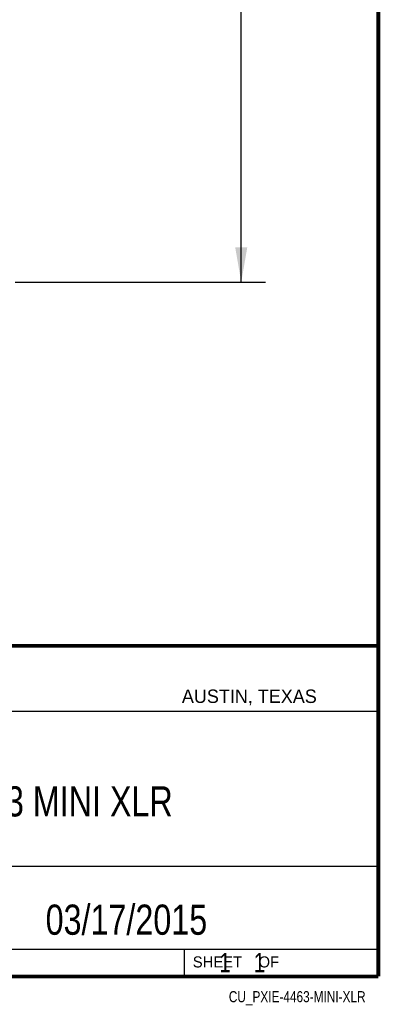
# Model space of a CAD drawing. Header units: inches. Extents: x 0.2 to 16.8, y 0.1 to 10.8.
# Tile 24 of 31: x 14.9 to 16.8, y 0.1 to 5.2. Entities that reach past the tile are written whole.
import ezdxf

# ---------------------------------------------------------------- set-up
doc = ezdxf.new("R2010")
doc.units = ezdxf.units.IN
doc.header["$LTSCALE"] = 0.935
doc.header["$MEASUREMENT"] = 0
doc.layers.get('0').update_dxf_attribs({"linetype": 'CONTINUOUS'})
for name, color, linetype in [('DETAIL', 7, 'CONTINUOUS'), ('DIMENSIONS', 7, 'CONTINUOUS'), ('NOTE', 7, 'CONTINUOUS')]:
    doc.layers.add(name, color=color, linetype=linetype)
doc.styles.get("Standard").update_dxf_attribs({"font": 'txt', "width": 0.8})
doc.styles.add('TEXTSTYLE_2', font='txt')
doc.dimstyles.new('DIMSTYLE_1', dxfattribs={"dimtxt": 0.125, "dimasz": 0.18, "dimexe": 0.125, "dimexo": 0.0625, "dimgap": 0.0625, "dimtad": 0, "dimtih": 1, "dimtoh": 1, "dimzin": 4, "dimdsep": 46, "dimtxsty": 'STANDARD', "dimblk": '_FILLED', "dimblk1": '_FILLED', "dimblk2": '_FILLED', "dimcen": 0.09, "dimadec": 0, "dimazin": 0, "dimtp": 0.005, "dimtm": 0.005, "dimtfac": 1, "dimtofl": 0, "dimtmove": 0, "dimatfit": 3, "dimldrblk": '_FILLED', "dimfxl": 1, "dimtolj": 1, "dimtzin": 4, "dimarcsym": 0})

# ---------------------------------------------------------------- blocks, each defined once
blk = doc.blocks.new('_FILLED')
at = {"color": 0, "linetype": 'BYBLOCK'}
blk.add_solid([(0, 0), (-1, 0.174), (-1, -0.174)], dxfattribs=at)
blk = doc.blocks.new('*D3')
at = {"layer": 'DIMENSIONS', "color": 2, "linetype": 'CONTINUOUS'}
for p, q in [((14.8702, 7.7907), (16.165, 7.7907)), ((16.04, 7.7907), (16.04, 5.9472)), ((16.04, 3.8537), (16.04, 5.6972)), ((14.8702, 3.8537), (16.165, 3.8537))]:
    blk.add_line(p, q, dxfattribs=at)
at = {"layer": 'DIMENSIONS', "color": 2, "linetype": 'CONTINUOUS', "xscale": 0.18, "yscale": 0.18, "zscale": 0.18}
for p, rotation in [((16.04, 7.7907), 90), ((16.04, 3.8537), 270)]:
    blk.add_blockref('_FILLED', p, dxfattribs=dict(at, rotation=rotation))
at = {"layer": 'DIMENSIONS', "color": 2, "linetype": 'CONTINUOUS', "insert": (16.04, 5.8847), "char_height": 0.125, "width": 1.025, "attachment_point": 2, "line_spacing_factor": 0.9}
blk.add_mtext('3.94{\\Ftxt.shx;\\W1.000000;\\H0.125000; }[100]', dxfattribs=at)

msp = doc.modelspace()

# ---------------------------------------------------------------- linework, layer by layer
at = {"color": 2, "linetype": 'CONTINUOUS'}
for p, q in [((13.0652, 1.9695), (16.745, 1.9695)), ((16.745, 1.9695), (16.745, 0.2605)), ((13.0653, 1.6329), (16.75, 1.6329)), ((13.0652, 0.8295), (16.745, 0.8295)), ((13.0652, 0.4005), (16.745, 0.4005)), ((15.745, 0.4005), (15.745, 0.2605)), ((13.0652, 0.2605), (16.745, 0.2605)), ((15.7462, 0.2607), (16.7462, 0.2607)), ((15.7462, 0.2607), (15.7462, 0.2602)), ((15.7462, 0.2602), (16.7462, 0.2602)), ((16.7462, 0.2607), (16.7462, 0.2602))]:
    msp.add_line(p, q, dxfattribs=at)
at = {"color": 7, "linetype": 'CONTINUOUS', "const_width": 0.02}
for points in [[(16.75, 0.2586), (16.75, 10.7586)], [(11.4718, 1.9702), (16.75, 1.9707)], [(0.25, 0.2586), (16.75, 0.2586)]]:
    msp.add_lwpolyline(points, dxfattribs=at)

# ---------------------------------------------------------------- texts
at = {"color": 2, "linetype": 'CONTINUOUS', "attachment_point": 1, "line_spacing_factor": 0.9, "style": 'TEXTSTYLE_2'}
for s, insert, char_height, width in [('AUSTIN, TEXAS', (15.7327, 1.7441), 0.069617, 0.905021), ('SHEET    OF', (15.7892, 0.3625), 0.057262, 0.629882)]:
    msp.add_mtext(s, dxfattribs=dict(at, insert=insert, char_height=char_height, width=width))
at = {"layer": 'DETAIL', "color": 7, "linetype": 'CONTINUOUS', "insert": (15.8075, 0.3805), "char_height": 0.1, "width": 0.8, "attachment_point": 1, "line_spacing_factor": 0.9}
msp.add_mtext('    1    1', dxfattribs=at)
at = {"layer": 'DETAIL', "color": 2, "linetype": 'CONTINUOUS', "insert": (16.6837, 0.1826), "char_height": 0.057262, "width": 0.962002, "attachment_point": 3, "line_spacing_factor": 0.9}
msp.add_mtext('CU_PXIE-4463-MINI-XLR', dxfattribs=at)
at = {"layer": 'NOTE', "color": 7, "linetype": 'CONTINUOUS', "char_height": 0.15625, "attachment_point": 2, "line_spacing_factor": 0.9}
for s, insert, width in [('PXIe-4463 MINI XLR', (14.9051, 1.2432), 2.25), ('03/17/2015  ', (15.4455, 0.6307), 1.5)]:
    msp.add_mtext(s, dxfattribs=dict(at, insert=insert, width=width))

# ---------------------------------------------------------------- dimensions: what is measured, and where the dimension line sits
at = {"layer": 'DIMENSIONS', "color": 2, "linetype": 'CONTINUOUS'}
dim = msp.add_linear_dim(base=(16.04, 3.8537), p1=(14.8077, 7.7907), p2=(14.8077, 3.8537), angle=270, dimstyle='DIMSTYLE_1', dxfattribs=at)
dim.commit()
dim.dimension.update_dxf_attribs({"geometry": '*D3', "text_midpoint": (16.04, 5.8222), "dimtype": 160})

doc.saveas('drawing.dxf')
